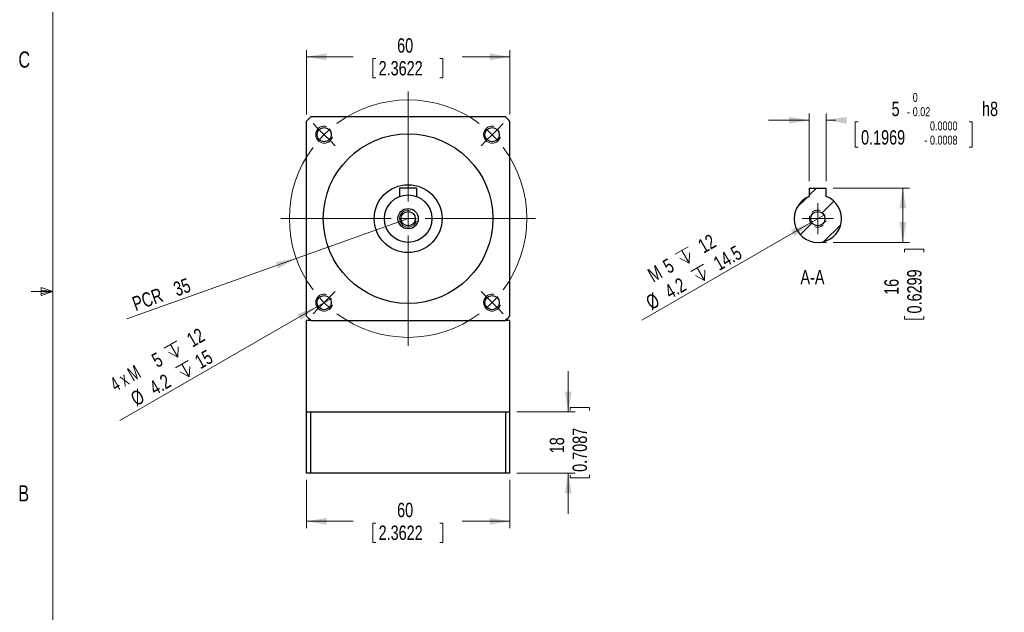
# Model space of a CAD drawing. Header units: millimetres. Extents: x 11 to 421, y 5 to 275.
# Tile 2 of 7: x 11 to 156, y 93 to 180. Entities that reach past the tile are written whole.
import ezdxf

# ---------------------------------------------------------------- set-up
doc = ezdxf.new("R2010")
doc.units = ezdxf.units.MM
doc.linetypes.add('HIDDEN', pattern=[1.905, 1.27, -0.635])
doc.styles.add('SLDTEXTSTYLE0', font='TXT', dxfattribs={"width": 0.75})
doc.styles.add('SLDTEXTSTYLE4', font='TXT', dxfattribs={"width": 0.65})
doc.dimstyles.new('SLDDIMSTYLE0', dxfattribs={"dimtxt": 2.116667, "dimasz": 3, "dimexe": 0, "dimexo": 0.0625, "dimgap": 0.529167, "dimtad": 2, "dimlfac": 2, "dimrnd": 1e-09, "dimzin": 12, "dimdsep": 46, "dimtxsty": 'SLDTEXTSTYLE0', "dimsah": 1, "dimcen": 0.09, "dimadec": 0, "dimazin": 0, "dimtfac": 1, "dimtmove": 0, "dimatfit": 3, "dimfxl": 1, "dimtolj": 1, "dimtzin": 12, "dimarcsym": 0})
doc.dimstyles.new('SLDDIMSTYLE1', dxfattribs={"dimtxt": 2.116667, "dimasz": 3, "dimexe": 0, "dimexo": 0.0625, "dimgap": 0.529167, "dimtad": 2, "dimlfac": 2, "dimrnd": 1e-09, "dimzin": 12, "dimdsep": 46, "dimtxsty": 'SLDTEXTSTYLE0', "dimsah": 1, "dimcen": 0.09, "dimadec": 0, "dimazin": 0, "dimtfac": 1, "dimtofl": 0, "dimtmove": 0, "dimatfit": 3, "dimfxl": 1, "dimtolj": 1, "dimtzin": 12, "dimarcsym": 0})
doc.dimstyles.new('SLDDIMSTYLE10', dxfattribs={"dimtxt": 2.116667, "dimasz": 3, "dimexe": 0, "dimexo": 0.0625, "dimgap": 0.529167, "dimtad": 0, "dimlfac": 2, "dimrnd": 1e-09, "dimzin": 12, "dimdsep": 46, "dimtxsty": 'SLDTEXTSTYLE0', "dimsah": 1, "dimcen": 0.09, "dimadec": 0, "dimazin": 0, "dimtol": 1, "dimtm": 0.02, "dimtfac": 1, "dimtofl": 0, "dimtmove": 0, "dimatfit": 3, "dimfxl": 1, "dimtolj": 1, "dimtzin": 0, "dimarcsym": 0})
doc.dimstyles.new('SLDDIMSTYLE2', dxfattribs={"dimtxt": 2.116667, "dimasz": 3, "dimexe": 0, "dimexo": 0.0625, "dimgap": 0.529167, "dimtad": 0, "dimlfac": 2, "dimrnd": 1e-09, "dimzin": 12, "dimdsep": 46, "dimtxsty": 'SLDTEXTSTYLE0', "dimsah": 1, "dimcen": 0.09, "dimadec": 0, "dimazin": 0, "dimtfac": 1, "dimtofl": 0, "dimtmove": 0, "dimatfit": 3, "dimfxl": 1, "dimtolj": 1, "dimtzin": 12, "dimarcsym": 0})
doc.dimstyles.new('SLDDIMSTYLE3', dxfattribs={"dimtxt": 2.116667, "dimasz": 3, "dimexe": 0, "dimexo": 0.0625, "dimgap": 0.529167, "dimtad": 0, "dimlfac": 2, "dimrnd": 1e-09, "dimzin": 12, "dimdsep": 46, "dimtxsty": 'SLDTEXTSTYLE0', "dimsah": 1, "dimcen": 0.09, "dimadec": 0, "dimazin": 0, "dimtfac": 1, "dimtofl": 0, "dimtmove": 0, "dimatfit": 3, "dimfxl": 1, "dimtolj": 1, "dimtzin": 12, "dimarcsym": 0})

# ---------------------------------------------------------------- blocks, each defined once
blk = doc.blocks.new('SW_SYMBOL_HOLE_DEPTH')
at = {"color": 0, "linetype": 'Continuous', "lineweight": 0}
for p, q in [((0, 875), (800, 875)), ((100, 555), (400, 75)), ((400, 875), (400, 75)), ((700, 555), (400, 75))]:
    blk.add_line(p, q, dxfattribs=at)
blk = doc.blocks.new('*D24')
at = {"color": 7, "linetype": 'Continuous', "lineweight": 0}
for q in [(25.79, 121.12), (56.99, 139.14)]:
    blk.add_line((54.82, 137.89), q, dxfattribs=at)
blk.add_solid([(54.82, 137.89), (51.97, 136.82), (52.47, 135.95)], dxfattribs=at)
at = {"color": 7, "linetype": 'Continuous', "lineweight": 0, "xscale": 0.0027037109, "yscale": 0.0027037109, "zscale": 0.0027037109, "rotation": 30}
for p in [(33.5, 129.77), (35.2, 126.86)]:
    blk.add_blockref('SW_SYMBOL_HOLE_DEPTH', p, dxfattribs=at)
at = {"color": 7, "linetype": 'Continuous', "lineweight": 0, "attachment_point": 1, "rotation": 30}
for s, insert, char_height, style in [(' 12', (34.91, 133.39), 2.117, 'SLDTEXTSTYLE0'), ('5', (30.26, 130.7), 2.12, 'SLDTEXTSTYLE0'), ('15', (36.6, 130.49), 2.117, 'SLDTEXTSTYLE0'), ('4 x M', (24.13, 127.17), 2.117, 'SLDTEXTSTYLE4'), ('4.2 ', (29.92, 126.63), 2.117, 'SLDTEXTSTYLE0'), ('%%c', (27.16, 125.03), 2.117, 'SLDTEXTSTYLE0')]:
    blk.add_mtext(s, dxfattribs=dict(at, insert=insert, char_height=char_height, style=style))
blk = doc.blocks.new('*D25')
at = {"color": 7, "linetype": 'Continuous', "lineweight": 0}
for q in [(68.28, 150.89), (26.83, 136.13)]:
    blk.add_line((51.79, 145.02), q, dxfattribs=at)
blk.add_solid([(51.79, 145.02), (48.8, 144.48), (49.13, 143.54)], dxfattribs=at)
at = {"color": 7, "linetype": 'Continuous', "lineweight": 0, "char_height": 2.117, "attachment_point": 1, "rotation": 19.5934, "style": 'SLDTEXTSTYLE0'}
for s, insert in [('35', (33.49, 141.4)), ('PCR ', (27.41, 139.24))]:
    blk.add_mtext(s, dxfattribs=dict(at, insert=insert))
blk = doc.blocks.new('*D26')
at = {"color": 7, "linetype": 'Continuous', "lineweight": 0}
for p, q in [((53.28, 166.22), (53.28, 175.74)), ((83.28, 166.22), (83.28, 175.74)), ((53.28, 174.74), (60.19, 174.74)), ((63.07, 174.49), (63.07, 171.64)), ((63.07, 174.49), (63.5, 174.49)), ((73.38, 174.49), (72.95, 174.49)), ((73.38, 174.49), (73.38, 171.64)), ((83.28, 174.74), (76.26, 174.74)), ((63.07, 171.64), (63.5, 171.64)), ((73.38, 171.64), (72.95, 171.64))]:
    blk.add_line(p, q, dxfattribs=at)
for points in [[(53.28, 174.74), (56.28, 174.24), (56.28, 175.24)], [(83.28, 174.74), (80.28, 175.24), (80.28, 174.24)]]:
    blk.add_solid(points, dxfattribs=at)
at = {"color": 7, "linetype": 'Continuous', "lineweight": 0, "char_height": 2.117, "attachment_point": 1, "style": 'SLDTEXTSTYLE0'}
for s, insert in [('60', (66.66, 177.47)), ('2.3622', (63.93, 174.11))]:
    blk.add_mtext(s, dxfattribs=dict(at, insert=insert))
blk = doc.blocks.new('*D27')
at = {"color": 7, "linetype": 'Continuous', "lineweight": 0}
for p, q in [((53.28, 112.39), (53.28, 105.28)), ((83.28, 112.39), (83.28, 105.28)), ((53.28, 106.28), (60.19, 106.28)), ((63.07, 106.03), (63.07, 103.17)), ((63.07, 106.03), (63.5, 106.03)), ((73.38, 106.03), (72.95, 106.03)), ((73.38, 106.03), (73.38, 103.17)), ((83.28, 106.28), (76.26, 106.28)), ((63.07, 103.17), (63.5, 103.17)), ((73.38, 103.17), (72.95, 103.17))]:
    blk.add_line(p, q, dxfattribs=at)
for points in [[(53.28, 106.28), (56.28, 105.78), (56.28, 106.78)], [(83.28, 106.28), (80.28, 106.78), (80.28, 105.78)]]:
    blk.add_solid(points, dxfattribs=at)
at = {"color": 7, "linetype": 'Continuous', "lineweight": 0, "char_height": 2.117, "attachment_point": 1, "style": 'SLDTEXTSTYLE0'}
for s, insert in [('60', (66.66, 109.01)), ('2.3622', (63.93, 105.65))]:
    blk.add_mtext(s, dxfattribs=dict(at, insert=insert))
blk = doc.blocks.new('*D28')
at = {"color": 7, "linetype": 'Continuous', "lineweight": 0}
for p, q in [((91.87, 122.39), (91.87, 128.39)), ((84.28, 122.39), (92.87, 122.39)), ((92.13, 123.03), (94.98, 123.03)), ((92.13, 123.03), (92.13, 122.6)), ((94.98, 123.03), (94.98, 122.6)), ((84.28, 113.39), (92.87, 113.39)), ((91.87, 113.39), (91.87, 107.39)), ((92.13, 112.71), (92.13, 113.14)), ((92.13, 112.71), (94.98, 112.71)), ((94.98, 112.71), (94.98, 113.14))]:
    blk.add_line(p, q, dxfattribs=at)
for points in [[(91.87, 122.39), (92.37, 125.39), (91.37, 125.39)], [(91.87, 113.39), (91.37, 110.39), (92.37, 110.39)]]:
    blk.add_solid(points, dxfattribs=at)
at = {"color": 7, "linetype": 'Continuous', "lineweight": 0, "char_height": 2.117, "attachment_point": 1, "rotation": 90, "style": 'SLDTEXTSTYLE0'}
for s, insert in [('0.7087', (92.51, 113.57)), ('18', (89.15, 116.31))]:
    blk.add_mtext(s, dxfattribs=dict(at, insert=insert))
blk = doc.blocks.new('SW_CENTERMARKSYMBOL_6')
at = {"color": 0, "linetype": 'Continuous', "lineweight": 0}
for p, q in [((12.37, -9.87), (12.37, 6.38)), ((-0.88, 0.88), (-1.63, 1.63)), ((25.63, 0.88), (26.38, 1.63)), ((0, 0), (-0.88, 0.88)), ((0, 0), (0.88, -0.88)), ((24.75, 0), (23.86, -0.88)), ((24.75, 0), (25.63, 0.88)), ((0.88, -0.88), (1.63, -1.63)), ((23.86, -0.88), (23.12, -1.63)), ((12.37, -12.37), (12.37, -11.12)), ((9.87, -12.37), (-6.38, -12.37)), ((12.37, -12.37), (11.12, -12.37)), ((12.37, -12.37), (12.37, -13.62)), ((12.37, -12.37), (13.62, -12.37)), ((14.87, -12.37), (31.12, -12.37)), ((12.37, -14.87), (12.37, -31.12)), ((0.88, -23.86), (1.63, -23.12)), ((23.86, -23.86), (23.12, -23.12)), ((0, -24.75), (0.88, -23.86)), ((24.75, -24.75), (23.86, -23.86)), ((-0.88, -25.63), (-1.63, -26.38)), ((0, -24.75), (-0.88, -25.63)), ((24.75, -24.75), (25.63, -25.63)), ((25.63, -25.63), (26.38, -26.38))]:
    blk.add_line(p, q, dxfattribs=at)
for start, end in [(53.1851, 126.8149), (130.9074, 135), (45, 49.0926), (135, 139.0926), (40.9074, 45), (143.1851, 216.8149), (323.1851, 36.8149), (220.9074, 225), (315, 319.0926), (225, 229.0926), (310.9074, 315), (233.1851, 306.8149)]:
    blk.add_arc((12.37, -12.37), 17.5, start, end, dxfattribs=at)
blk = doc.blocks.new('*D51')
at = {"color": 7, "linetype": 'Continuous', "lineweight": 0}
for p, q in [((130.89, 155.39), (142.17, 155.39)), ((141.17, 155.39), (141.17, 147.39)), ((130.93, 147.39), (142.17, 147.39)), ((141.42, 146.37), (144.28, 146.37)), ((141.42, 146.37), (141.42, 145.94)), ((144.28, 146.37), (144.28, 145.94)), ((141.42, 136.06), (141.42, 136.49)), ((144.28, 136.06), (144.28, 136.49)), ((141.42, 136.06), (144.28, 136.06))]:
    blk.add_line(p, q, dxfattribs=at)
for points in [[(141.17, 155.39), (140.67, 152.39), (141.67, 152.39)], [(141.17, 147.39), (141.67, 150.39), (140.67, 150.39)]]:
    blk.add_solid(points, dxfattribs=at)
at = {"color": 7, "linetype": 'Continuous', "lineweight": 0, "char_height": 2.117, "attachment_point": 1, "rotation": 90, "style": 'SLDTEXTSTYLE0'}
for s, insert in [('0.6299', (141.81, 136.91)), ('16', (138.44, 139.65))]:
    blk.add_mtext(s, dxfattribs=dict(at, insert=insert))
blk = doc.blocks.new('*D52')
at = {"color": 7, "linetype": 'Continuous', "lineweight": 0}
for q in [(129.73, 151.51), (102.7, 135.91)]:
    blk.add_line((127.56, 150.26), q, dxfattribs=at)
blk.add_solid([(127.56, 150.26), (124.71, 149.2), (125.21, 148.33)], dxfattribs=at)
at = {"color": 7, "linetype": 'Continuous', "lineweight": 0, "xscale": 0.0027037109, "yscale": 0.0027037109, "zscale": 0.0027037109, "rotation": 30}
for p in [(108.83, 143.62), (111.12, 141.05)]:
    blk.add_blockref('SW_SYMBOL_HOLE_DEPTH', p, dxfattribs=at)
at = {"color": 7, "linetype": 'Continuous', "lineweight": 0, "attachment_point": 1, "rotation": 30, "style": 'SLDTEXTSTYLE0'}
for s, insert, char_height in [(' 12', (110.24, 147.24), 2.117), (' 14.5', (112.52, 144.68), 2.117), ('5', (105.59, 144.55), 2.12), ('M', (103.34, 143.26), 2.12), ('4.2 ', (105.84, 140.82), 2.117), ('%%c', (103.07, 139.22), 2.117)]:
    blk.add_mtext(s, dxfattribs=dict(at, insert=insert, char_height=char_height))
blk = doc.blocks.new('*D53')
at = {"color": 7, "linetype": 'Continuous', "lineweight": 0}
for p, q in [((127.39, 156.39), (127.39, 166.39)), ((129.89, 156.39), (129.89, 166.39)), ((127.39, 165.39), (121.39, 165.39)), ((129.89, 165.39), (131.28, 165.39)), ((134.16, 165.14), (134.16, 161.44)), ((134.16, 165.14), (134.59, 165.14)), ((151.4, 165.14), (150.97, 165.14)), ((151.4, 165.14), (151.4, 161.44)), ((134.16, 161.44), (134.59, 161.44)), ((151.4, 161.44), (150.97, 161.44))]:
    blk.add_line(p, q, dxfattribs=at)
for points in [[(127.39, 165.39), (124.39, 165.89), (124.39, 164.89)], [(129.89, 165.39), (132.89, 164.89), (132.89, 165.89)]]:
    blk.add_solid(points, dxfattribs=at)
at = {"color": 7, "linetype": 'Continuous', "lineweight": 0, "attachment_point": 1, "style": 'SLDTEXTSTYLE0'}
for s, insert, char_height in [('0', (142.63, 169.41), 1.32), (' h8', (152.25, 168.12), 2.117), ('5', (139.51, 168.12), 2.12), ('0.02', (142.63, 167.31), 1.323), ('-', (141.8, 167.31), 1.32), ('0.1969', (135.02, 163.92), 2.117), ('0.0000', (145.17, 165.22), 1.323), ('0.0008', (145.17, 163.12), 1.323), ('-', (144.34, 163.12), 1.32)]:
    blk.add_mtext(s, dxfattribs=dict(at, insert=insert, char_height=char_height))
blk = doc.blocks.new('SW_CENTERMARKSYMBOL_14')
at = {"color": 0, "linetype": 'Continuous', "lineweight": 0}
for p, q in [((0, 1.25), (0, 2.3)), ((-1.25, 0), (-2.3, 0)), ((0, 0), (-1.25, 0)), ((0, 0), (0, 1.25)), ((0, 0), (0, -1.25)), ((0, 0), (1.25, 0)), ((1.25, 0), (2.3, 0)), ((0, -1.25), (0, -2.3))]:
    blk.add_line(p, q, dxfattribs=at)

msp = doc.modelspace()

# ---------------------------------------------------------------- hatches: boundary and pattern name
at = {"linetype": 'Continuous', "lineweight": 0}
h = msp.add_hatch(dxfattribs=at)
h.set_pattern_fill('ANSI31', style=0)
edge = h.paths.add_edge_path(flags=0)
edge.add_arc((128.6438, 150.8871), 3.5, 110.924832, 429.075168)
edge.add_line((129.8938, 154.1563), (129.8938, 155.3871))
edge.add_line((129.8938, 155.3871), (127.3938, 155.3871))
edge.add_line((127.3938, 155.3871), (127.3938, 154.1563))
edge = h.paths.add_edge_path(flags=0)
edge.add_arc((128.6438, 150.8871), 1.05, 0, 360)
h = msp.add_hatch(dxfattribs=at)
h.set_pattern_fill('ANSI31', style=0)
edge = h.paths.add_edge_path(flags=0)
edge.add_arc((128.6438, 150.8871), 3.5, 110.924832, 429.075168)
edge.add_line((129.8938, 154.1563), (129.8938, 155.3871))
edge.add_line((129.8938, 155.3871), (127.3938, 155.3871))
edge.add_line((127.3938, 155.3871), (127.3938, 154.1563))
edge = h.paths.add_edge_path(flags=0)
edge.add_arc((128.6438, 150.8871), 1.05, 0, 360)

# ---------------------------------------------------------------- linework, layer by layer
at = {"color": 7, "linetype": 'Continuous', "lineweight": 0}
for p, q in [((15.9068, 270.3087), (15.9068, 9.9587)), ((128.6438, 147.3871), (129.9347, 147.3871)), ((14.2004, 140.7435), (14.2004, 139.5602)), ((15.9068, 140.1337), (14.2004, 140.7435)), ((15.9068, 140.1337), (12.7318, 140.1337)), ((15.9068, 140.1337), (14.2004, 140.3632)), ((15.9068, 140.1337), (14.2004, 139.8718)), ((15.9068, 140.1337), (14.2004, 139.5602))]:
    msp.add_line(p, q, dxfattribs=at)
at = {"color": 7, "linetype": 'Continuous', "lineweight": 30}
for p, q in [((82.6156, 165.8871), (53.9407, 165.8871)), ((53.2782, 165.2246), (53.2782, 136.5497)), ((83.2782, 136.5497), (83.2782, 165.2246)), ((67.0282, 155.3871), (67.0282, 154.1563)), ((69.5282, 155.3871), (67.0282, 155.3871)), ((69.5282, 155.3871), (69.5282, 154.1563)), ((127.3938, 155.3871), (127.3938, 154.1563)), ((127.3938, 155.3871), (129.8938, 155.3871)), ((129.8938, 154.1563), (129.8938, 155.3871)), ((53.9407, 135.8871), (53.2782, 135.8871)), ((53.9407, 135.8871), (82.6156, 135.8871)), ((83.2782, 135.8871), (82.6156, 135.8871)), ((53.2782, 122.3871), (53.2782, 113.3871)), ((53.9407, 122.3871), (53.2782, 122.3871)), ((53.9407, 113.3871), (53.9407, 122.3871)), ((68.2782, 122.3871), (53.9407, 122.3871)), ((82.6156, 122.3871), (68.2782, 122.3871)), ((82.6156, 122.3871), (82.6156, 113.3871)), ((83.2782, 122.3871), (82.6156, 122.3871)), ((83.2782, 113.3871), (83.2782, 122.3871)), ((53.9407, 113.3871), (53.2782, 113.3871)), ((82.6156, 113.3871), (53.9407, 113.3871)), ((83.2782, 113.3871), (82.6156, 113.3871))]:
    msp.add_line(p, q, dxfattribs=at)
for centre, radius in [((55.9038, 163.2615), 1.05), ((80.6525, 163.2615), 1.05), ((68.2782, 150.8871), 12.5), ((68.2782, 150.8871), 5), ((68.2782, 150.8871), 3.5), ((68.2782, 150.8871), 1.5), ((68.2782, 150.8871), 1.05), ((128.6438, 150.8871), 1.05), ((55.9038, 138.5128), 1.05), ((80.6525, 138.5128), 1.05)]:
    msp.add_circle(centre, radius, dxfattribs=at)
for centre, radius, start, end in [((68.2782, 150.8871), 20.75, 133.706268, 136.293732), ((68.2782, 150.8871), 20.75, 43.706268, 46.293732), ((128.6438, 150.8871), 3.5, 110.924832, 69.075168), ((68.2782, 150.8871), 20.75, 223.706268, 226.293732), ((68.2782, 150.8871), 20.75, 313.706268, 316.293732)]:
    msp.add_arc(centre, radius, start, end, dxfattribs=at)
at = {"color": 7, "linetype": 'HIDDEN', "lineweight": 0}
for centre in [(55.9038, 163.2615), (80.6525, 163.2615), (128.6438, 150.8871), (55.9038, 138.5128), (80.6525, 138.5128)]:
    msp.add_arc(centre, 1.25, 75, 345, dxfattribs=at)
at = {"color": 7, "linetype": 'Continuous', "lineweight": 0}
for centre in [(55.9038, 163.2615), (80.6525, 163.2615), (68.2782, 150.8871), (55.9038, 138.5128), (80.6525, 138.5128)]:
    msp.add_arc(centre, 1.25, 75, 345, dxfattribs=at)
at = {"color": 7, "linetype": 'Continuous', "lineweight": 30}
for points in [[(53.2782, 135.8871), (53.2782, 122.3871)], [(83.2782, 122.3871), (83.2782, 135.8871)]]:
    msp.add_open_spline(points, degree=1, dxfattribs=at)

# ---------------------------------------------------------------- block references
at = {"color": 7, "linetype": 'Continuous', "lineweight": 0}
for name, p in [('SW_CENTERMARKSYMBOL_6', (55.9038, 163.2615)), ('SW_CENTERMARKSYMBOL_14', (128.6438, 150.8871))]:
    msp.add_blockref(name, p, dxfattribs=at)

# ---------------------------------------------------------------- texts
at = {"color": 7, "linetype": 'Continuous', "lineweight": 0, "attachment_point": 1, "style": 'SLDTEXTSTYLE0'}
for s, insert, char_height in [('C', (10.8538, 175.5227), 2.3813), ('A-A', (126.0862, 143.3184), 2.11667), ('B', (10.8306, 111.5884), 2.3813)]:
    msp.add_mtext(s, dxfattribs=dict(at, insert=insert, char_height=char_height))

# ---------------------------------------------------------------- dimensions: what is measured, and where the dimension line sits
at = {"color": 7, "linetype": 'Continuous', "lineweight": 0}
for base, p1, p2, picture, middle in [((83.2782, 174.745), (53.2782, 165.2246), (83.2782, 165.2246), '*D26', (68.2258, 174.745)), ((53.2782, 106.2829), (83.2782, 113.3871), (53.2782, 113.3871), '*D27', (68.2258, 106.2829))]:
    dim = msp.add_linear_dim(base=base, p1=p1, p2=p2, dimstyle='SLDDIMSTYLE3', dxfattribs=at)
    dim.commit()
    dim.dimension.update_dxf_attribs({"geometry": picture, "text_midpoint": middle, "dimtype": 160})
dim = msp.add_linear_dim(base=(129.8938, 165.3871), p1=(127.3938, 155.3871), p2=(129.8938, 155.3871), text='<> h8', dimstyle='SLDDIMSTYLE10', dxfattribs=at)
dim.commit()
dim.dimension.update_dxf_attribs({"geometry": '*D53', "text_midpoint": (144.8089, 165.3871), "dimtype": 160})
for base, p1, p2, dimstyle, picture, middle in [((141.1724, 147.3871), (129.8938, 155.3871), (129.9347, 147.3871), 'SLDDIMSTYLE3', '*D51', (141.1724, 141.2131)), ((91.8749, 122.3871), (83.2782, 113.3871), (83.2782, 122.3871), 'SLDDIMSTYLE2', '*D28', (91.8749, 117.8686))]:
    dim = msp.add_linear_dim(base=base, p1=p1, p2=p2, angle=90, dimstyle=dimstyle, dxfattribs=at)
    dim.commit()
    dim.dimension.update_dxf_attribs({"geometry": picture, "text_midpoint": middle, "dimtype": 160})
dim = msp.add_radius_dim(center=(68.2782, 150.8871), mpoint=(51.7915, 145.0186), text='PCR <>', dimstyle='SLDDIMSTYLE1', dxfattribs=at)
dim.commit()
dim.dimension.update_dxf_attribs({"geometry": '*D25', "text_midpoint": (32.8042, 138.26), "dimtype": 164})
for p1, p2, text, picture, middle in [((129.7263, 151.5121), (127.5613, 150.2621), 'M<> {\\fGDT;x} 12\\P%%c4.2 {\\fGDT;x} 14.5', '*D52', (111.2629, 140.8523)), ((56.9863, 139.1378), (54.8213, 137.8878), '4 x M<> {\\fGDT;x} 12\\P%%c4.2 {\\fGDT;x}15', '*D24', (34.0493, 125.895))]:
    dim = msp.add_diameter_dim_2p(p1=p1, p2=p2, text=text, dimstyle='SLDDIMSTYLE0', override={"dimpost": '<>'}, dxfattribs=at)
    dim.commit()
    dim.dimension.update_dxf_attribs({"geometry": picture, "text_midpoint": middle, "dimtype": 163})

doc.saveas('drawing.dxf')
